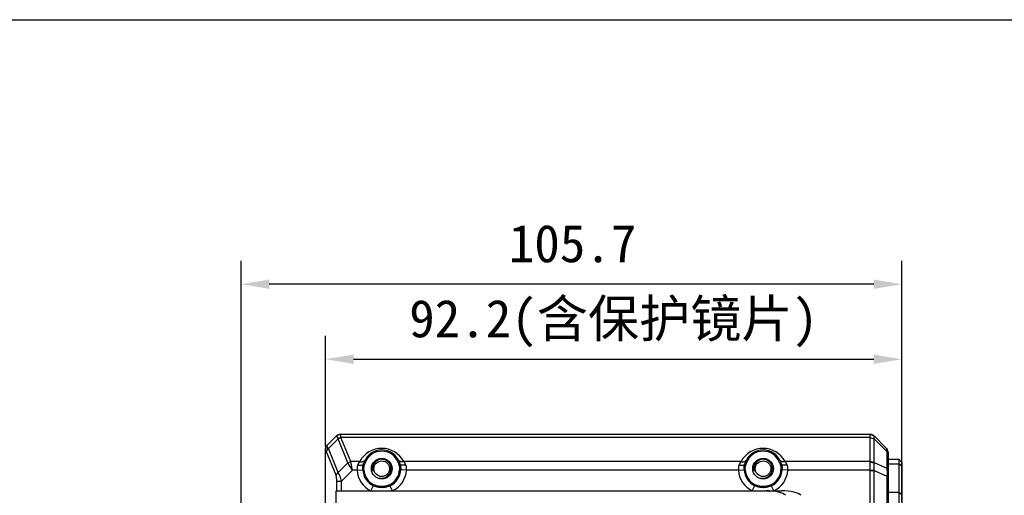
# Model space of a CAD drawing. Header units: millimetres. Extents: x 0 to 420, y 0 to 297.
# Tile 52 of 54: x 210 to 315, y 246 to 297. Entities that reach past the tile are written whole.
import ezdxf

# ---------------------------------------------------------------- set-up
doc = ezdxf.new("R2010")
doc.units = ezdxf.units.MM
doc.header["$LTSCALE"] = 23.1
doc.header["$PDMODE"] = 3
doc.header["$PDSIZE"] = 8
doc.layers.get('0').update_dxf_attribs({"linetype": 'CONTINUOUS'})
doc.layers.get('Defpoints').update_dxf_attribs({"linetype": 'CONTINUOUS'})
doc.layers.add('00_COMPONENTS', color=7, linetype='CONTINUOUS')
doc.layers.add('51__DRAFT_DIMS', color=7, linetype='CONTINUOUS')
doc.styles.get("Standard").update_dxf_attribs({"font": 'simfang.ttf'})
doc.dimstyles.new('DIMSTYLE_1', dxfattribs={"dimtxt": 4, "dimasz": 3, "dimexe": 2.5, "dimexo": 0.5, "dimgap": 1, "dimtad": 1, "dimlfac": 1.5, "dimdsep": 46, "dimtxsty": 'STANDARD', "dimblk": '_FILLED', "dimblk1": '_FILLED', "dimblk2": '_FILLED', "dimcen": 0.09, "dimclrt": 7, "dimazin": 2, "dimtp": 0.3, "dimtm": 0.3, "dimtfac": 1, "dimtofl": 0, "dimtmove": 0, "dimatfit": 3, "dimldrblk": '_FILLED', "dimfxl": 1, "dimtolj": 1, "dimarcsym": 0})

# ---------------------------------------------------------------- blocks, each defined once
blk = doc.blocks.new('_FILLED')
at = {"color": 0, "linetype": 'ByBlock'}
blk.add_solid([(0, 0), (-1, 0.167), (-1, -0.167)], dxfattribs=at)
blk = doc.blocks.new('*D3')
at = {"layer": '51__DRAFT_DIMS', "color": 0, "lineweight": -2}
for p, q in [((242.61, 251.5), (242.61, 263.31)), ((304.08, 249.91), (304.08, 263.31)), ((245.61, 260.81), (301.08, 260.81))]:
    blk.add_line(p, q, dxfattribs=at)
at = {"layer": 'Defpoints', "color": 0}
for p in [(304.08, 260.81), (242.61, 251), (304.08, 249.41)]:
    blk.add_point(p, dxfattribs=at)
at = {"layer": '51__DRAFT_DIMS', "color": 0, "linetype": 'ByBlock', "lineweight": -2, "xscale": 3, "yscale": 3, "zscale": 3, "rotation": 180}
blk.add_blockref('_FILLED', (242.61, 260.81), dxfattribs=at)
at = {"layer": '51__DRAFT_DIMS', "color": 0, "linetype": 'ByBlock', "lineweight": -2, "xscale": 3, "yscale": 3, "zscale": 3}
blk.add_blockref('_FILLED', (304.08, 260.81), dxfattribs=at)
at = {"layer": '51__DRAFT_DIMS', "color": 7, "insert": (273.34, 267.15), "char_height": 4, "attachment_point": 2, "line_spacing_factor": 0.9}
blk.add_mtext('\\A1;92.2(含保护镜片)', dxfattribs=at)
blk = doc.blocks.new('*D4')
at = {"layer": '51__DRAFT_DIMS', "color": 0, "lineweight": -2}
for p, q in [((233.61, 242.08), (233.61, 271.31)), ((304.08, 245.6), (304.08, 271.31)), ((301.08, 268.81), (236.61, 268.81))]:
    blk.add_line(p, q, dxfattribs=at)
at = {"layer": 'Defpoints', "color": 0}
for p in [(233.61, 268.81), (304.08, 245.1), (233.61, 241.58)]:
    blk.add_point(p, dxfattribs=at)
at = {"layer": '51__DRAFT_DIMS', "color": 0, "linetype": 'ByBlock', "lineweight": -2, "xscale": 3, "yscale": 3, "zscale": 3, "rotation": 180}
blk.add_blockref('_FILLED', (233.61, 268.81), dxfattribs=at)
at = {"layer": '51__DRAFT_DIMS', "color": 0, "linetype": 'ByBlock', "lineweight": -2, "xscale": 3, "yscale": 3, "zscale": 3}
blk.add_blockref('_FILLED', (304.08, 268.81), dxfattribs=at)
at = {"layer": '51__DRAFT_DIMS', "color": 7, "insert": (268.96, 275.15), "char_height": 4, "attachment_point": 2, "line_spacing_factor": 0.9}
blk.add_mtext('\\A1;105.7', dxfattribs=at)

msp = doc.modelspace()

# ---------------------------------------------------------------- linework, layer by layer
at = {"color": 7}
msp.add_line((0, 297), (420, 297), dxfattribs=at)
at = {"layer": '00_COMPONENTS', "color": 7}
for p, q in [((242.7723, 251.6422), (243.7821, 252.6519)), ((242.9144, 251.2971), (243.9621, 252.3449)), ((244.1727, 252.8137), (243.7821, 252.6519)), ((244.1727, 252.8137), (243.7821, 252.6519)), ((243.7821, 252.6519), (243.9619, 252.3453)), ((243.7985, 252.6233), (243.9286, 252.4019)), ((243.9286, 252.4019), (243.9621, 252.3449)), ((244.2588, 252.4672), (243.9619, 252.3453)), ((243.9621, 252.3449), (244.2589, 252.467)), ((245.007, 249.7849), (243.9621, 252.3449)), ((244.1727, 252.8137), (244.2588, 252.4673)), ((244.1727, 252.8137), (300.715, 252.8137)), ((244.1804, 252.7813), (244.2588, 252.4673)), ((245.3038, 249.9071), (244.2588, 252.4673)), ((300.6965, 252.4673), (244.2588, 252.4673)), ((300.6965, 252.4673), (301.1088, 252.329)), ((300.6965, 249.9604), (300.6965, 252.4625)), ((300.6965, 252.4625), (301.1086, 252.3225)), ((300.7117, 252.8137), (301.1098, 252.6431)), ((300.715, 252.8137), (301.1057, 252.6519)), ((302.4487, 251.3089), (301.1057, 252.6519)), ((301.1086, 249.8205), (301.1086, 252.3225)), ((302.4702, 250.961), (301.1086, 252.3225)), ((242.6105, 251.2516), (242.7723, 251.6422)), ((242.6105, 170.3759), (242.6105, 251.2516)), ((242.7804, 251.1494), (242.6404, 250.9869)), ((242.7127, 250.9443), (242.6404, 250.9869)), ((242.7127, 250.9443), (242.7621, 251.0959)), ((242.7621, 251.0959), (242.9144, 251.2971)), ((242.8234, 251.4282), (242.7723, 251.6422)), ((243.9592, 248.7371), (242.9144, 251.2971)), ((302.6089, 250.9176), (302.4531, 251.2938)), ((302.6105, 250.9182), (302.4547, 251.2944)), ((302.4979, 251.1938), (302.4568, 251.2953)), ((302.4702, 250.961), (302.4702, 249.2141)), ((302.6105, 250.682), (302.4702, 250.961)), ((302.5397, 251.0907), (302.4979, 251.1938)), ((302.5787, 250.9953), (302.5397, 251.0907)), ((302.5972, 250.9505), (302.5787, 250.9953)), ((243.7347, 248.4404), (242.7127, 250.9443)), ((245.007, 249.7849), (245.3038, 249.9071)), ((245.0079, 249.7835), (245.3041, 249.9062)), ((245.5075, 248.9962), (245.3041, 249.9062)), ((246.2628, 249.9062), (245.3041, 249.9062)), ((286.9295, 249.9062), (250.9582, 249.9062)), ((300.6932, 249.9062), (291.6249, 249.9062)), ((300.6932, 249.9062), (301.1135, 249.7365)), ((300.6965, 249.9604), (301.1086, 249.8205)), ((302.6105, 250.9182), (302.6105, 170.7092)), ((302.6105, 250.1471), (303.7439, 250.1471)), ((303.7439, 250.1471), (303.7439, 171.4804)), ((304.0772, 249.8137), (303.7439, 250.1471)), ((245.007, 249.7849), (243.9592, 248.7371)), ((245.5075, 248.9962), (244.3355, 247.8241)), ((245.5075, 248.9962), (245.0079, 249.7835)), ((245.9789, 248.9962), (245.5075, 248.9962)), ((245.9789, 248.9962), (246.7049, 249.0378)), ((246.6534, 249.6151), (246.7772, 249.5707)), ((246.7316, 249.8323), (246.8569, 249.7867)), ((250.4895, 249.8323), (250.3642, 249.7867)), ((250.5676, 249.6151), (250.4439, 249.5707)), ((251.2422, 248.9962), (250.5161, 249.0378)), ((286.6456, 248.9962), (251.2422, 248.9962)), ((286.6456, 248.9962), (287.3716, 249.0378)), ((287.3201, 249.6151), (287.4438, 249.5707)), ((287.3983, 249.8323), (287.5235, 249.7867)), ((291.1561, 249.8323), (291.0309, 249.7867)), ((291.2343, 249.6151), (291.1105, 249.5707)), ((291.9088, 248.9962), (291.1828, 249.0378)), ((300.6845, 248.9962), (291.9088, 248.9962)), ((300.6845, 248.9962), (301.1114, 249.011)), ((300.6851, 172.6656), (300.6851, 248.9619)), ((300.6851, 248.9619), (301.1095, 248.9619)), ((301.1086, 249.8205), (302.4702, 249.2141)), ((301.1095, 172.6656), (301.1095, 248.9619)), ((301.1095, 248.9619), (302.4825, 248.3504)), ((302.6105, 248.9351), (302.4702, 249.2141)), ((302.6105, 249.6626), (303.7439, 249.6626)), ((304.0772, 249.41), (303.7439, 249.6626)), ((304.0772, 249.8137), (304.0772, 171.8137)), ((243.7347, 248.4404), (243.9592, 248.7371)), ((243.8142, 246.7804), (243.8142, 247.8241)), ((243.8142, 247.8241), (244.3355, 247.8241)), ((244.3355, 246.7804), (244.3355, 247.8241)), ((302.4825, 248.3504), (302.4825, 173.2771)), ((302.6105, 248.3504), (302.4825, 248.3504)), ((243.7567, 243.2804), (243.7567, 246.7804)), ((243.7567, 246.7804), (291.2594, 246.7804)), ((247.4498, 246.7804), (247.7701, 247.4333)), ((249.7712, 246.7804), (249.451, 247.4333)), ((288.1165, 246.7804), (288.4367, 247.4333)), ((290.4379, 246.7804), (290.1176, 247.4333)), ((303.7439, 246.6122), (302.6105, 246.6122)), ((304.0772, 246.3596), (303.7439, 246.6122))]:
    msp.add_line(p, q, dxfattribs=at)
for points in [[(243.7821, 252.6519), (243.7825, 252.6511), (243.7838, 252.6487), (243.7861, 252.6447), (243.7893, 252.6391), (243.7985, 252.6233)], [(244.1727, 252.8137), (244.1728, 252.8127), (244.1735, 252.81), (244.1745, 252.8054), (244.176, 252.7992), (244.1804, 252.7813)]]:
    msp.add_lwpolyline(points, dxfattribs=at)
for centre, radius in [((248.6105, 249.1471), 1.1), ((248.6105, 249.1471), 0.8333), ((289.2772, 249.1471), 1.1), ((289.2772, 249.1471), 0.8333)]:
    msp.add_circle(centre, radius, dxfattribs=at)
for centre, radius, start, end in [((244.22, 252.1471), 0.6667, 94.523913, 130.476087), ((300.2263, 252.4625), 0.4703, 0.00011, 0.5922), ((300.6677, 252.1471), 0.6667, 49.523913, 85.476087), ((300.4282, 252.3527), 0.6811, 357.462251, 358.003166), ((243.2772, 251.2043), 0.6667, 139.523913, 175.476087), ((234.6778, 253.8901), 8.5536, 340.933427, 341.312068), ((248.6105, 248.6415), 2.6667, 28.310146, 151.689853), ((248.6105, 249.1471), 2, 20.037829, 159.962156), ((248.6105, 249.1471), 1.8667, 20.037815, 159.962142), ((289.2772, 248.6415), 2.6667, 28.310146, 151.689853), ((289.2772, 249.1471), 2, 20.037829, 159.962156), ((289.2772, 249.1471), 1.8667, 20.037815, 159.962142), ((301.9439, 250.8709), 0.6667, 4.524969, 39.88407), ((245.4769, 249.9777), 0.187, 202.203502, 202.500023), ((248.6105, 249.1471), 1, 255, 195), ((289.2772, 249.1471), 1, 255, 195), ((300.2385, 249.961), 0.458, 353.127217, 359.931571), ((245.467, 250.0748), 0.5437, 212.220866, 212.399679), ((248.6105, 249.1471), 2.636, 183.281208, 243.875424), ((248.6105, 249.1471), 2.0299, 183.281208, 243.875424), ((248.6105, 249.1471), 1.9087, 183.281209, 243.875424), ((248.6105, 249.1471), 1.9087, 296.124576, 356.718791), ((248.6105, 249.1471), 2.0299, 296.124576, 356.718792), ((248.6105, 249.1471), 2.636, 296.124576, 356.718792), ((289.2772, 249.1471), 2.636, 183.281208, 243.875424), ((289.2772, 249.1471), 2.0299, 183.281208, 243.875424), ((289.2772, 249.1471), 1.9087, 183.281209, 243.875424), ((289.2772, 249.1471), 1.9087, 296.124576, 356.718791), ((289.2772, 249.1471), 2.0299, 296.124576, 356.718792), ((289.2772, 249.1471), 2.636, 296.124576, 356.718792), ((299.6945, 248.9618), 0.9906, 0.003326, 1.987189), ((300.2687, 249.7294), 0.8448, 0.484598, 6.191393), ((299.5327, 249.0488), 1.5792, 356.846385, 358.628618)]:
    msp.add_arc(centre, radius, start, end, dxfattribs=at)
for centre in [(289.6095, 246.1137), (291.2594, 246.1137)]:
    msp.add_ellipse(centre, major_axis=(2.1675, 0), ratio=0.30757858, start_param=0.29839504, end_param=1.57079633, dxfattribs=at)
for points, knots in [([(300.6965, 252.4673), (300.6963, 252.4935), (300.6962, 252.5429), (300.6965, 252.6122), (300.6972, 252.6717), (300.6982, 252.715), (300.6994, 252.7445), (300.7004, 252.7625), (300.7015, 252.7779), (300.7029, 252.7904), (300.7045, 252.8005), (300.7063, 252.8078), (300.7092, 252.8137), (300.7117, 252.8137)], [0, 0, 0, 0, 0.22537441, 0.42443929, 0.59558188, 0.737432, 0.79702073, 0.84890589, 0.89300861, 0.92928484, 0.95775824, 0.97858086, 1, 1, 1, 1]), ([(301.1098, 252.6431), (301.1098, 252.6447), (301.109, 252.648), (301.1069, 252.6507), (301.1057, 252.6519)], [0, 0, 0, 0, 0.4714613, 1, 1, 1, 1]), ([(301.1088, 252.329), (301.1103, 252.3698), (301.1125, 252.4422), (301.1134, 252.5267), (301.1125, 252.5798), (301.1115, 252.6081), (301.1105, 252.6283), (301.1099, 252.6391), (301.1098, 252.6431)], [0, 0, 0, 0, 0.38958224, 0.69161388, 0.8067629, 0.89685927, 0.96136333, 1, 1, 1, 1]), ([(242.6404, 250.9869), (242.638, 250.9886), (242.6287, 250.9946), (242.6184, 250.9992), (242.6105, 251.0012)], [0, 0, 0, 0, 0.26534936, 1, 1, 1, 1]), ([(242.8234, 251.4282), (242.8189, 251.4051), (242.8017, 251.3126), (242.7886, 251.2194), (242.7804, 251.1494)], [0, 0, 0, 0, 0.25039075, 1, 1, 1, 1]), ([(242.9144, 251.2971), (242.8999, 251.3217), (242.8715, 251.3668), (242.8394, 251.4094), (242.8234, 251.4282)], [0, 0, 0, 0, 0.53607568, 1, 1, 1, 1]), ([(302.4487, 251.3089), (302.4495, 251.3081), (302.4529, 251.304), (302.4553, 251.2992), (302.4568, 251.2953)], [0, 0, 0, 0, 0.20915628, 1, 1, 1, 1]), ([(302.4568, 251.2953), (302.4594, 251.2889), (302.4636, 251.2736), (302.4679, 251.2471), (302.4711, 251.2143), (302.474, 251.1583), (302.4743, 251.0731), (302.472, 251.001), (302.4702, 250.961)], [0, 0, 0, 0, 0.06138049, 0.1412451, 0.23940269, 0.35556957, 0.64182663, 1, 1, 1, 1]), ([(246.2628, 249.9062), (246.2184, 249.8532), (246.1319, 249.736), (246.0638, 249.6068), (246.0346, 249.5366)], [0, 0, 0, 0, 0.4762087, 1, 1, 1, 1]), ([(246.2628, 249.9062), (246.3237, 249.8922), (246.4162, 249.8815), (246.5359, 249.8917), (246.6181, 249.9109), (246.6924, 249.9415), (246.7572, 249.9829), (246.8108, 250.0342), (246.8384, 250.0745), (246.8497, 250.0955)], [0, 0, 0, 0, 0.28360916, 0.41715122, 0.54426355, 0.66505352, 0.78025823, 0.89126051, 1, 1, 1, 1]), ([(250.9582, 249.9062), (250.8973, 249.8922), (250.8049, 249.8815), (250.6851, 249.8917), (250.603, 249.9109), (250.5287, 249.9415), (250.4639, 249.9829), (250.4102, 250.0342), (250.3827, 250.0745), (250.3713, 250.0955)], [0, 0, 0, 0, 0.28360916, 0.41715122, 0.54426354, 0.66505351, 0.78025823, 0.89126051, 1, 1, 1, 1]), ([(251.1864, 249.5366), (251.1572, 249.6068), (251.0891, 249.736), (251.0027, 249.8532), (250.9582, 249.9062)], [0, 0, 0, 0, 0.52379164, 1, 1, 1, 1]), ([(286.9295, 249.9062), (286.8851, 249.8532), (286.7986, 249.736), (286.7305, 249.6068), (286.7013, 249.5366)], [0, 0, 0, 0, 0.4762087, 1, 1, 1, 1]), ([(286.9295, 249.9062), (286.9904, 249.8922), (287.0829, 249.8815), (287.2026, 249.8917), (287.2847, 249.9109), (287.359, 249.9415), (287.4238, 249.9829), (287.4775, 250.0342), (287.505, 250.0745), (287.5164, 250.0955)], [0, 0, 0, 0, 0.28360916, 0.41715122, 0.54426355, 0.66505352, 0.78025823, 0.89126051, 1, 1, 1, 1]), ([(291.6249, 249.9062), (291.564, 249.8922), (291.4715, 249.8815), (291.3518, 249.8917), (291.2696, 249.9109), (291.1953, 249.9415), (291.1306, 249.9829), (291.0769, 250.0342), (291.0493, 250.0745), (291.038, 250.0955)], [0, 0, 0, 0, 0.28360916, 0.41715122, 0.54426354, 0.66505351, 0.78025823, 0.89126051, 1, 1, 1, 1]), ([(291.8531, 249.5366), (291.8239, 249.6068), (291.7558, 249.736), (291.6693, 249.8532), (291.6249, 249.9062)], [0, 0, 0, 0, 0.52379164, 1, 1, 1, 1]), ([(300.6845, 248.9962), (300.6829, 249.0816), (300.6814, 249.2486), (300.6818, 249.4894), (300.6846, 249.7074), (300.6892, 249.8437), (300.6932, 249.9062)], [0, 0, 0, 0, 0.28158707, 0.55042153, 0.7937287, 1, 1, 1, 1]), ([(246.0346, 249.5366), (246.0178, 249.4963), (245.992, 249.4106), (245.9734, 249.2761), (245.9696, 249.1369), (245.9747, 249.0432), (245.9789, 248.9962)], [0, 0, 0, 0, 0.2389287, 0.48676917, 0.74156905, 1, 1, 1, 1]), ([(246.0346, 249.5366), (246.1011, 249.5224), (246.2001, 249.508), (246.329, 249.5051), (246.4159, 249.5111), (246.4937, 249.5251), (246.5762, 249.5518), (246.6303, 249.5857), (246.6534, 249.6151)], [0, 0, 0, 0, 0.31529324, 0.46165315, 0.59685731, 0.71891045, 0.82665373, 1, 1, 1, 1]), ([(246.5839, 249.0309), (246.5779, 249.1365), (246.5823, 249.2921), (246.6157, 249.4865), (246.6399, 249.5747), (246.6534, 249.6151)], [0, 0, 0, 0, 0.53677584, 0.78400423, 1, 1, 1, 1]), ([(246.6534, 249.6151), (246.6599, 249.6342), (246.6853, 249.7068), (246.7121, 249.779), (246.7316, 249.8323)], [0, 0, 0, 0, 0.26206819, 1, 1, 1, 1]), ([(246.7049, 249.0378), (246.6994, 249.1351), (246.7053, 249.2781), (246.7403, 249.4551), (246.7642, 249.5346), (246.7772, 249.5707)], [0, 0, 0, 0, 0.54048003, 0.78714589, 1, 1, 1, 1]), ([(246.7772, 249.5707), (246.7839, 249.5894), (246.8102, 249.6614), (246.8373, 249.7332), (246.8569, 249.7867)], [0, 0, 0, 0, 0.25790825, 1, 1, 1, 1]), ([(250.3642, 249.7867), (250.3706, 249.7692), (250.3971, 249.6972), (250.4243, 249.6254), (250.4439, 249.5707)], [0, 0, 0, 0, 0.24266036, 1, 1, 1, 1]), ([(250.4439, 249.5707), (250.4569, 249.5345), (250.4808, 249.4549), (250.5158, 249.2779), (250.5217, 249.135), (250.5161, 249.0378)], [0, 0, 0, 0, 0.21379811, 0.46005316, 1, 1, 1, 1]), ([(250.4895, 249.8323), (250.4958, 249.8151), (250.5223, 249.7428), (250.5487, 249.6705), (250.5676, 249.6151)], [0, 0, 0, 0, 0.23879464, 1, 1, 1, 1]), ([(250.5676, 249.6151), (250.5812, 249.5745), (250.6054, 249.4862), (250.6388, 249.2918), (250.6432, 249.1364), (250.6371, 249.0309)], [0, 0, 0, 0, 0.2169497, 0.46375639, 1, 1, 1, 1]), ([(251.1864, 249.5366), (251.1199, 249.5224), (251.0209, 249.508), (250.8921, 249.5051), (250.8051, 249.5111), (250.7273, 249.5251), (250.6448, 249.5518), (250.5908, 249.5857), (250.5676, 249.6151)], [0, 0, 0, 0, 0.31529327, 0.46165319, 0.59685736, 0.71891049, 0.82665377, 1, 1, 1, 1]), ([(251.2422, 248.9962), (251.2464, 249.0432), (251.2514, 249.1369), (251.2477, 249.2761), (251.2291, 249.4106), (251.2032, 249.4963), (251.1864, 249.5366)], [0, 0, 0, 0, 0.25843103, 0.51323097, 0.76107137, 1, 1, 1, 1]), ([(286.7013, 249.5366), (286.6845, 249.4963), (286.6586, 249.4106), (286.64, 249.2761), (286.6363, 249.1369), (286.6414, 249.0432), (286.6456, 248.9962)], [0, 0, 0, 0, 0.2389287, 0.48676917, 0.74156905, 1, 1, 1, 1]), ([(286.7013, 249.5366), (286.7678, 249.5224), (286.8668, 249.508), (286.9956, 249.5051), (287.0826, 249.5111), (287.1604, 249.5251), (287.2429, 249.5518), (287.2969, 249.5857), (287.3201, 249.6151)], [0, 0, 0, 0, 0.31529324, 0.46165315, 0.59685731, 0.71891045, 0.82665373, 1, 1, 1, 1]), ([(287.2506, 249.0309), (287.2445, 249.1365), (287.249, 249.2921), (287.2824, 249.4865), (287.3066, 249.5747), (287.3201, 249.6151)], [0, 0, 0, 0, 0.53677584, 0.78400423, 1, 1, 1, 1]), ([(287.3201, 249.6151), (287.3266, 249.6342), (287.352, 249.7068), (287.3788, 249.779), (287.3983, 249.8323)], [0, 0, 0, 0, 0.26206819, 1, 1, 1, 1]), ([(287.3716, 249.0378), (287.366, 249.1351), (287.372, 249.2781), (287.407, 249.4551), (287.4309, 249.5346), (287.4438, 249.5707)], [0, 0, 0, 0, 0.54048003, 0.78714589, 1, 1, 1, 1]), ([(287.4438, 249.5707), (287.4505, 249.5894), (287.4768, 249.6614), (287.504, 249.7332), (287.5235, 249.7867)], [0, 0, 0, 0, 0.25790825, 1, 1, 1, 1]), ([(291.0309, 249.7867), (291.0372, 249.7692), (291.0638, 249.6972), (291.0909, 249.6254), (291.1105, 249.5707)], [0, 0, 0, 0, 0.24266036, 1, 1, 1, 1]), ([(291.1105, 249.5707), (291.1235, 249.5345), (291.1475, 249.4549), (291.1824, 249.2779), (291.1883, 249.135), (291.1828, 249.0378)], [0, 0, 0, 0, 0.21379811, 0.46005316, 1, 1, 1, 1]), ([(291.1561, 249.8323), (291.1624, 249.8151), (291.1889, 249.7428), (291.2154, 249.6705), (291.2343, 249.6151)], [0, 0, 0, 0, 0.23879464, 1, 1, 1, 1]), ([(291.2343, 249.6151), (291.2479, 249.5745), (291.272, 249.4862), (291.3054, 249.2918), (291.3098, 249.1364), (291.3038, 249.0309)], [0, 0, 0, 0, 0.2169497, 0.46375639, 1, 1, 1, 1]), ([(291.8531, 249.5366), (291.7866, 249.5224), (291.6876, 249.508), (291.5588, 249.5051), (291.4718, 249.5111), (291.394, 249.5251), (291.3115, 249.5518), (291.2575, 249.5857), (291.2343, 249.6151)], [0, 0, 0, 0, 0.31529327, 0.46165319, 0.59685736, 0.71891049, 0.82665377, 1, 1, 1, 1]), ([(291.9088, 248.9962), (291.913, 249.0432), (291.9181, 249.1369), (291.9143, 249.2761), (291.8957, 249.4106), (291.8699, 249.4963), (291.8531, 249.5366)], [0, 0, 0, 0, 0.25843103, 0.51323097, 0.76107137, 1, 1, 1, 1]), ([(301.1114, 249.011), (301.113, 249.0774), (301.1162, 249.2083), (301.1179, 249.3986), (301.1162, 249.5741), (301.1139, 249.685), (301.1135, 249.7365)], [0, 0, 0, 0, 0.27476948, 0.54128705, 0.78688114, 1, 1, 1, 1]), ([(302.4702, 249.2141), (302.4773, 249.1487), (302.4878, 249.0138), (302.4968, 248.7257), (302.4909, 248.5032), (302.4825, 248.3504)], [0, 0, 0, 0, 0.22827961, 0.46909493, 1, 1, 1, 1]), ([(243.8142, 247.8241), (243.8142, 247.8914), (243.8108, 248.0166), (243.7952, 248.1882), (243.7742, 248.3109), (243.7528, 248.3911), (243.741, 248.4251), (243.7347, 248.4404)], [0, 0, 0, 0, 0.323317, 0.60149671, 0.82746628, 0.92047732, 1, 1, 1, 1]), ([(244.3355, 247.8241), (244.3063, 247.9216), (244.247, 248.1047), (244.1513, 248.356), (244.0694, 248.5383), (244.0055, 248.6602), (243.9745, 248.7129), (243.9592, 248.7371)], [0, 0, 0, 0, 0.30844466, 0.58291677, 0.81464785, 0.91334885, 1, 1, 1, 1]), ([(248.6105, 247.1222), (248.4519, 247.1222), (248.1433, 247.1559), (247.8504, 247.259), (247.7167, 247.3245)], [0, 0, 0, 0, 0.51584349, 1, 1, 1, 1]), ([(248.6105, 247.2478), (248.5347, 247.2478), (248.3848, 247.2558), (248.0992, 247.3023), (247.8951, 247.372), (247.7701, 247.4333)], [0, 0, 0, 0, 0.26251069, 0.51813465, 1, 1, 1, 1]), ([(249.451, 247.4333), (249.3897, 247.4033), (249.2604, 247.3496), (249.0543, 247.2913), (248.8358, 247.2557), (248.6861, 247.2478), (248.6105, 247.2478)], [0, 0, 0, 0, 0.23586694, 0.48292958, 0.73864598, 1, 1, 1, 1]), ([(249.5043, 247.3245), (249.3705, 247.2589), (249.0776, 247.1559), (248.7689, 247.1222), (248.6105, 247.1222)], [0, 0, 0, 0, 0.4847828, 1, 1, 1, 1]), ([(289.2772, 247.1222), (289.1186, 247.1222), (288.8099, 247.1559), (288.517, 247.259), (288.3834, 247.3245)], [0, 0, 0, 0, 0.51584349, 1, 1, 1, 1]), ([(289.2772, 247.2478), (289.2013, 247.2478), (289.0514, 247.2558), (288.7659, 247.3023), (288.5618, 247.372), (288.4367, 247.4333)], [0, 0, 0, 0, 0.26251069, 0.51813465, 1, 1, 1, 1]), ([(290.1176, 247.4333), (290.0564, 247.4033), (289.927, 247.3496), (289.721, 247.2913), (289.5025, 247.2557), (289.3528, 247.2478), (289.2772, 247.2478)], [0, 0, 0, 0, 0.23586694, 0.48292958, 0.73864598, 1, 1, 1, 1]), ([(290.171, 247.3245), (290.0372, 247.2589), (289.7442, 247.1559), (289.4356, 247.1222), (289.2772, 247.1222)], [0, 0, 0, 0, 0.4847828, 1, 1, 1, 1])]:
    msp.add_open_spline(points, degree=3, knots=knots, dxfattribs=at)

# ---------------------------------------------------------------- dimensions: what is measured, and where the dimension line sits
at = {"layer": '51__DRAFT_DIMS', "color": 7}
dim = msp.add_linear_dim(base=(233.6105, 268.8137), p1=(304.0772, 245.0966), p2=(233.6105, 241.58), angle=180, dimstyle='DIMSTYLE_1', dxfattribs=at)
dim.commit()
dim.dimension.update_dxf_attribs({"geometry": '*D4', "text_midpoint": (268.961, 268.8137), "dimtype": 160})
dim = msp.add_linear_dim(base=(304.0772, 260.8137), p1=(242.6105, 251.0012), p2=(304.0772, 249.41), text='<>(含保护镜片)', dimstyle='DIMSTYLE_1', dxfattribs=at)
dim.commit()
dim.dimension.update_dxf_attribs({"geometry": '*D3', "text_midpoint": (273.3439, 260.8137), "dimtype": 160})

doc.saveas('drawing.dxf')
